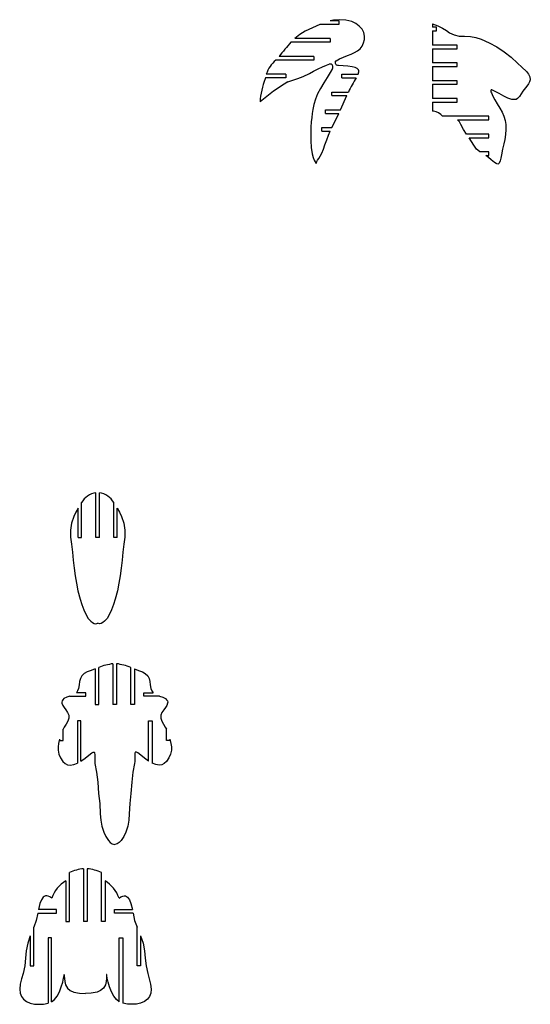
# Model space of a CAD drawing. Extents: x -479 to 866, y -711 to 1020.
# Tile 2 of 3: x -345 to 85, y 161 to 991. Entities that reach past the tile are written whole.
import ezdxf

# ---------------------------------------------------------------- set-up
doc = ezdxf.new("R2010")
doc.units = 0
doc.layers.get('0').update_dxf_attribs({"linetype": 'CONTINUOUS'})

msp = doc.modelspace()

# ---------------------------------------------------------------- linework, layer by layer
at = {"color": 7, "linetype": 'CONTINUOUS'}
for p, q in [((-76.21, 990.02), (-83.52, 990.02)), ((-76.21, 990.02), (-76.21, 987.02)), ((2.69, 987.64), (2.69, 984.56)), ((-76.21, 987.02), (-92.31, 987.02)), ((5.99, 984.56), (2.69, 984.56)), ((2.69, 981.56), (2.69, 969.56)), ((2.69, 981.56), (5.99, 981.56)), ((5.99, 981.56), (5.99, 984.56)), ((-83.55, 972.02), (-116.59, 972.02)), ((-83.55, 975.02), (-113.45, 975.02)), ((-83.55, 975.02), (-83.55, 972.02)), ((23.49, 969.56), (2.69, 969.56)), ((2.69, 966.56), (2.69, 954.56)), ((2.69, 966.56), (23.49, 966.56)), ((23.49, 966.56), (23.49, 969.56)), ((-97.33, 957.02), (-129.38, 957.02)), ((-97.33, 960.02), (-126.63, 960.02)), ((-97.33, 960.02), (-97.33, 957.02)), ((23.49, 954.56), (2.69, 954.56)), ((23.49, 951.56), (23.49, 954.56)), ((2.69, 951.56), (2.69, 939.56)), ((2.69, 951.56), (23.49, 951.56)), ((-138.19, 942.02), (-138.37, 941.11)), ((-121.02, 942.02), (-138.19, 942.02)), ((-121.02, 945.02), (-137.39, 945.02)), ((-121.02, 945.02), (-121.02, 942.02)), ((-73.69, 945.02), (-60, 945.02)), ((-73.69, 942.02), (-73.69, 945.02)), ((-73.69, 942.02), (-61.61, 942.02)), ((23.49, 939.56), (2.69, 939.56)), ((23.49, 936.56), (23.49, 939.56)), ((-82.14, 930.02), (-68.19, 930.02)), ((-82.14, 927.02), (-82.14, 930.02)), ((2.69, 936.56), (2.69, 924.56)), ((2.69, 936.56), (23.49, 936.56)), ((-82.14, 927.02), (-69.58, 927.02)), ((-74.81, 915.02), (-69.58, 927.02)), ((23.49, 924.56), (2.69, 924.56)), ((2.69, 921.56), (2.69, 914.02)), ((2.69, 921.56), (23.49, 921.56)), ((23.49, 921.56), (23.49, 924.56)), ((-87.43, 915.02), (-74.81, 915.02)), ((-87.43, 912.02), (-87.43, 915.02)), ((-87.43, 912.02), (-76.17, 912.02)), ((50.3, 909.56), (11.19, 909.56)), ((23.9, 906.56), (50.3, 906.56)), ((50.3, 906.56), (50.3, 909.56)), ((-90.45, 900.02), (-82.21, 900.02)), ((-90.45, 897.14), (-90.45, 900.02)), ((-90.45, 897.14), (-83.58, 897.14)), ((50.3, 894.56), (31.44, 894.56)), ((33.58, 891.56), (50.3, 891.56)), ((50.3, 891.56), (50.3, 894.56)), ((50.3, 879.56), (42.55, 879.56)), ((47.57, 876.56), (50.3, 876.56)), ((50.3, 876.56), (50.3, 879.56)), ((-281, 554.6), (-281, 592.28)), ((-278, 554.6), (-278, 592.28)), ((-293, 554.6), (-293, 584.05)), ((-266, 554.6), (-266, 584.05)), ((-296, 554.6), (-296, 579.44)), ((-263, 554.6), (-263, 579.44)), ((-296, 554.6), (-293, 554.6)), ((-278, 554.6), (-281, 554.6)), ((-263, 554.6), (-266, 554.6)), ((-266.59, 448.25), (-266.59, 413.8)), ((-263.59, 448.25), (-263.59, 413.8)), ((-281.59, 443.95), (-281.59, 413.8)), ((-278.59, 413.8), (-278.59, 445.14)), ((-251.59, 413.8), (-251.59, 445.14)), ((-248.59, 443.95), (-248.59, 413.8)), ((-289.5, 423.83), (-297.43, 423.83)), ((-289.5, 420.83), (-289.5, 423.83)), ((-240.69, 423.83), (-232.76, 423.83)), ((-240.69, 420.83), (-240.69, 423.83)), ((-302.94, 420.83), (-289.5, 420.83)), ((-227.25, 420.83), (-240.69, 420.83)), ((-281.59, 413.8), (-278.59, 413.8)), ((-263.59, 413.8), (-266.59, 413.8)), ((-248.59, 413.8), (-251.59, 413.8)), ((-293.59, 400.03), (-296.59, 400.03)), ((-296.59, 400.03), (-296.59, 364.37)), ((-293.59, 366.13), (-293.59, 400.03)), ((-236.59, 400.03), (-233.59, 400.03)), ((-236.59, 366.13), (-236.59, 400.03)), ((-233.59, 400.03), (-233.59, 364.37)), ((-308.59, 383.64), (-308.59, 393.13)), ((-221.59, 383.64), (-221.59, 393.13)), ((-311.59, 384.6), (-311.59, 383.64)), ((-311.59, 383.64), (-308.59, 383.64)), ((-218.59, 383.64), (-221.59, 383.64)), ((-218.59, 384.6), (-218.59, 383.64)), ((-291.32, 275.4), (-291.32, 230.98)), ((-288.32, 275.4), (-288.32, 230.98)), ((-303.32, 230.98), (-303.32, 272.17)), ((-276.32, 230.98), (-276.32, 272.17)), ((-306.32, 265.31), (-306.32, 230.98)), ((-273.32, 265.31), (-273.32, 230.98)), ((-314.22, 241.01), (-329.43, 241.01)), ((-314.22, 238.01), (-314.22, 241.01)), ((-265.42, 241.01), (-250.21, 241.01)), ((-265.42, 238.01), (-265.42, 241.01)), ((-329.97, 238.01), (-314.22, 238.01)), ((-249.66, 238.01), (-265.42, 238.01)), ((-333.32, 193.48), (-333.32, 226.14)), ((-306.32, 230.98), (-303.32, 230.98)), ((-288.32, 230.98), (-291.32, 230.98)), ((-273.32, 230.98), (-276.32, 230.98)), ((-246.32, 193.48), (-246.32, 226.14)), ((-336.32, 218.93), (-336.32, 193.48)), ((-318.32, 217.21), (-321.32, 217.21)), ((-321.32, 217.21), (-321.32, 162.07)), ((-318.32, 163.3), (-318.32, 217.21)), ((-261.32, 217.21), (-258.32, 217.21)), ((-261.32, 163.3), (-261.32, 217.21)), ((-258.32, 217.21), (-258.32, 162.07)), ((-243.32, 218.93), (-243.32, 193.48)), ((-336.32, 193.48), (-333.32, 193.48)), ((-243.32, 193.48), (-246.32, 193.48))]:
    msp.add_line(p, q, dxfattribs=at)
at = {"color": 7, "linetype": 'CONTINUOUS', "flags": 128}
for points in [[(-78.59, 956.41), (-75.77, 957.88), (-72.39, 959.34), (-68.95, 960.69), (-65.79, 961.93), (-62.95, 963.22), (-60.46, 964.69), (-58.33, 966.5), (-56.6, 968.77), (-55.33, 971.42), (-54.6, 974.29), (-54.51, 977.23), (-55.13, 980.09), (-56.67, 983.06), (-58.99, 985.68), (-61.94, 987.84), (-65.39, 989.44), (-70.49, 990.67), (-75.78, 991), (-80.86, 990.55), (-83.52, 990.02)], [(2.69, 987.64), (7.3, 985.75), (11.18, 983.74), (14.36, 981.78), (17.12, 980.02), (20.87, 978.13), (25.08, 977.25), (29.8, 977.06), (34.65, 976.82), (39.29, 975.93), (43.7, 974.45), (50.45, 971.42), (56.95, 968.02), (63.11, 964.05), (68.86, 959.36), (74.33, 954.43), (78.08, 951.02), (81.82, 947.28), (83.61, 945.07), (84.84, 942.74), (85.12, 940.32), (84.57, 938.58), (83.52, 936.82), (82.18, 935.04), (78.9, 930.83), (77.36, 928.39), (75.96, 926.24), (74.46, 924.61), (73.11, 923.85), (71.47, 923.6), (69.54, 923.86), (66.25, 924.98), (62.75, 926.66), (58.92, 928.76), (55.57, 930.62), (53.33, 931.65), (52.7, 931.82), (52.22, 931.83), (52.01, 931.74), (51.86, 931.57), (51.79, 931.34), (51.77, 931.04), (51.93, 930.26), (52.29, 929.25), (53.54, 926.68), (55.29, 923.54), (57.33, 920.06), (59.43, 916.46), (61.35, 912.96), (62.87, 909.77), (64.04, 906.17), (64.45, 902.66), (64.46, 898.52), (64.16, 894.16), (63.6, 890.16), (62.82, 886.34), (61.77, 881.9), (60.72, 877), (60.23, 874.35), (59.64, 871.91), (58.82, 870.09), (58.29, 869.54), (57.64, 869.3), (56.96, 869.38), (56.21, 869.68), (54.88, 870.55), (52.25, 872.78), (49.84, 874.89), (47.57, 876.56)], [(-92.31, 987.02), (-98.42, 984.25), (-104.55, 981.28), (-109.02, 978.53), (-113.45, 975.02)], [(-76.52, 952.37), (-77.18, 952.47), (-77.82, 952.56), (-78.13, 952.71), (-78.42, 953.01), (-78.7, 953.49), (-78.95, 954.21), (-79.13, 955.46), (-78.99, 956.02), (-78.83, 956.24), (-78.59, 956.41)], [(-119.16, 938.65), (-114.9, 940.07), (-110.72, 941.42), (-106.23, 943.21), (-101.07, 945.76), (-97.48, 947.62), (-93.75, 949.51), (-90.1, 951.27), (-86.75, 952.71), (-83.94, 953.68)], [(-81.62, 949.75), (-83.5, 946.38), (-86.06, 942.29), (-88.93, 937.74), (-91.74, 933.04), (-94.1, 928.45), (-95.88, 924.14), (-97.34, 919.51), (-98.22, 915.45), (-98.73, 911.86), (-99.14, 908.46), (-99.48, 904.81), (-99.76, 900.48), (-99.92, 895.16), (-99.82, 888.91), (-99.44, 883.22), (-98.75, 878.06), (-97.96, 874.82), (-96.97, 872.65)], [(-60, 945.02), (-59.42, 947.02), (-59.44, 947.89), (-59.69, 948.65), (-60.14, 949.3), (-60.79, 949.86), (-62.56, 950.72), (-64.89, 951.32), (-68.61, 951.8), (-72.7, 952.08), (-76.52, 952.37)], [(11.19, 909.56), (9.6, 911.07), (7.87, 912.37), (5.85, 913.25), (3.61, 913.84), (2.69, 914.02)], [(-82.21, 900.02), (-79.19, 905.93), (-76.17, 912.02)], [(31.44, 894.56), (28.82, 898.33), (26.55, 902.67), (25.35, 904.86), (23.9, 906.56)], [(-94.26, 872.52), (-93.08, 873.97), (-91.88, 876.02), (-90.68, 878.55), (-89.31, 881.93), (-87.99, 885.53), (-86.48, 889.82), (-85.02, 893.74), (-83.58, 897.14)], [(42.55, 879.56), (42.22, 879.79), (39.73, 882.01), (37.48, 885.12), (35.49, 888.44), (33.58, 891.56)], [(-96.97, 872.65), (-96.12, 871.13), (-95.45, 869.93)], [(-95.45, 869.93), (-94.78, 871.38), (-94.26, 872.52)], [(-296, 579.44), (-297.95, 575.98), (-299.61, 572.36), (-301.46, 566.72), (-302.43, 560.88), (-302.36, 554.98), (-301.66, 549.08), (-300.78, 542.36), (-300.12, 535.62), (-299.32, 528.82), (-298.4, 522.27), (-297.39, 516.04), (-296.09, 509.67), (-294.3, 502.67), (-292.94, 498.18), (-291.27, 493.62), (-289.24, 489.32), (-287.44, 486.45), (-285.39, 484.04), (-283.92, 482.83), (-282.42, 482.07), (-280.94, 481.88), (-279.5, 482.34)], [(-263, 579.44), (-261.05, 575.98), (-259.39, 572.36), (-257.54, 566.72), (-256.58, 560.88), (-256.64, 554.98), (-257.35, 549.08), (-258.22, 542.36), (-258.88, 535.62), (-259.69, 528.82), (-260.61, 522.27), (-261.62, 516.04), (-262.91, 509.67), (-264.7, 502.67), (-266.07, 498.18), (-267.74, 493.62), (-269.77, 489.32), (-271.57, 486.45), (-273.62, 484.04), (-275.09, 482.83), (-276.58, 482.07), (-278.06, 481.88), (-279.5, 482.34)], [(-281.59, 443.95), (-283.61, 443.18), (-285.92, 442.32), (-288.35, 441.27), (-290.78, 439.88), (-292.86, 438.07), (-294.1, 435.84), (-294.7, 433.24), (-295.05, 430.36), (-295.6, 427.45), (-296.37, 425.49), (-297.43, 423.83)], [(-248.59, 443.95), (-246.58, 443.18), (-244.27, 442.32), (-241.84, 441.27), (-239.41, 439.88), (-237.33, 438.07), (-236.09, 435.84), (-235.49, 433.24), (-235.14, 430.36), (-234.59, 427.45), (-233.82, 425.49), (-232.76, 423.83)], [(-302.94, 420.83), (-305.5, 420.09), (-307.88, 418.78), (-308.83, 417.93), (-309.48, 416.98), (-309.77, 415.95), (-309.66, 414.86), (-308.92, 413.13), (-307.72, 411.32), (-306.34, 409.43), (-304.83, 407.16), (-303.87, 404.89), (-303.81, 402.33), (-304.66, 399.79), (-306.06, 397.27), (-307.65, 394.73), (-308.59, 393.13)], [(-227.25, 420.83), (-224.69, 420.09), (-222.31, 418.78), (-221.36, 417.93), (-220.71, 416.98), (-220.42, 415.95), (-220.53, 414.86), (-221.27, 413.13), (-222.47, 411.32), (-223.85, 409.43), (-225.36, 407.16), (-226.32, 404.89), (-226.38, 402.33), (-225.53, 399.79), (-224.13, 397.27), (-222.54, 394.73), (-221.59, 393.13)], [(-311.59, 384.6), (-312.42, 380.98), (-312.86, 378.21), (-312.87, 375.28), (-312.18, 372.08), (-310.75, 368.79), (-308.78, 365.88), (-306.87, 364.1), (-304.81, 363.07), (-302.64, 362.73), (-299.64, 363.16), (-296.59, 364.37)], [(-218.59, 384.6), (-217.77, 380.98), (-217.33, 378.21), (-217.32, 375.28), (-218.01, 372.08), (-219.44, 368.79), (-221.41, 365.88), (-223.32, 364.1), (-225.38, 363.07), (-227.55, 362.73), (-230.55, 363.16), (-233.59, 364.37)], [(-293.59, 366.13), (-290.11, 368.65), (-287, 371.12), (-284.43, 373.08), (-283.4, 373.68), (-283.05, 373.8), (-282.74, 373.81), (-282.52, 373.74), (-282.32, 373.57), (-282.16, 373.3), (-282.04, 372.92), (-281.9, 371.62), (-281.91, 369.83), (-281.95, 367.89), (-281.91, 365.84), (-281.78, 364.06), (-280.45, 356.97), (-279.46, 348.29), (-278.67, 338.93), (-277.8, 330.41), (-277.29, 321.84), (-276.89, 316.45), (-275.99, 311.3), (-274.42, 306.29), (-272.73, 302.55), (-270.38, 299.12), (-268.89, 297.66), (-267.21, 296.53), (-265.09, 295.99)], [(-236.59, 366.13), (-240.08, 368.65), (-243.19, 371.12), (-245.76, 373.08), (-246.79, 373.68), (-247.14, 373.8), (-247.44, 373.81), (-247.67, 373.74), (-247.87, 373.57), (-248.03, 373.3), (-248.15, 372.92), (-248.29, 371.62), (-248.28, 369.83), (-248.24, 367.89), (-248.28, 365.84), (-248.41, 364.06), (-249.74, 356.97), (-250.73, 348.29), (-251.52, 338.93), (-252.39, 330.41), (-252.9, 321.84), (-253.3, 316.45), (-254.19, 311.3), (-255.77, 306.29), (-257.46, 302.55), (-259.81, 299.12), (-261.3, 297.66), (-262.98, 296.53), (-265.09, 295.99)], [(-318.12, 250.7), (-319.77, 251.78), (-321.25, 252.41), (-322.45, 252.61), (-323.53, 252.5), (-324.5, 252.1), (-325.36, 251.45), (-326.96, 249.24), (-328.15, 246.27), (-329.43, 241.01)], [(-261.51, 250.7), (-259.87, 251.78), (-258.39, 252.41), (-257.19, 252.61), (-256.11, 252.5), (-255.14, 252.1), (-254.28, 251.45), (-252.68, 249.24), (-251.49, 246.27), (-250.21, 241.01)], [(-329.97, 238.01), (-331.29, 231.96), (-333.32, 226.14)], [(-249.66, 238.01), (-248.35, 231.96), (-246.32, 226.14)], [(-336.32, 218.93), (-338.49, 212.66), (-339.71, 206.38), (-340.26, 200.11), (-340.97, 193.72), (-342.36, 187.08), (-343.65, 182.64), (-344.79, 178.17), (-345.22, 173.81), (-344.83, 170.7), (-343.77, 167.88), (-342.02, 165.44), (-339.58, 163.52), (-336.3, 162.06), (-332.77, 161.34), (-329.14, 161.19), (-325.15, 161.43), (-321.32, 162.07)], [(-243.32, 218.93), (-241.15, 212.66), (-239.93, 206.38), (-239.38, 200.11), (-238.67, 193.72), (-237.28, 187.08), (-235.99, 182.64), (-234.85, 178.17), (-234.42, 173.81), (-234.81, 170.7), (-235.86, 167.88), (-237.61, 165.44), (-240.05, 163.52), (-243.34, 162.06), (-246.87, 161.34), (-250.49, 161.19), (-254.49, 161.43), (-258.32, 162.07)], [(-318.32, 163.3), (-315.88, 165.23), (-313.67, 168.16), (-311.76, 171.84), (-310.19, 175.81), (-308.98, 179.8), (-308.24, 183.14), (-307.87, 185.45), (-307.75, 186.36), (-307.74, 186.38), (-307.74, 186.39), (-307.74, 186.39), (-307.74, 186.39), (-307.73, 186.39), (-307.73, 186.39), (-307.73, 186.39), (-307.73, 186.39), (-307.73, 186.39), (-307.73, 186.39), (-307.73, 186.39), (-307.73, 186.39), (-307.72, 186.32), (-307.72, 186.22), (-307.71, 185.94), (-307.7, 185.11), (-307.58, 182.83), (-307.25, 180.3), (-306.61, 177.7), (-305.04, 174.71), (-302.63, 172.72), (-299.64, 171.52), (-294.73, 170.67), (-289.88, 170.42), (-289.82, 170.42)], [(-261.32, 163.3), (-263.76, 165.23), (-265.96, 168.16), (-267.88, 171.84), (-269.45, 175.81), (-270.66, 179.8), (-271.4, 183.14), (-271.77, 185.45), (-271.89, 186.36), (-271.9, 186.38), (-271.9, 186.39), (-271.9, 186.39), (-271.9, 186.39), (-271.9, 186.39), (-271.9, 186.39), (-271.9, 186.39), (-271.9, 186.39), (-271.9, 186.39), (-271.9, 186.39), (-271.91, 186.39), (-271.91, 186.39), (-271.91, 186.32), (-271.92, 186.22), (-271.92, 185.94), (-271.94, 185.11), (-272.06, 182.83), (-272.38, 180.3), (-273.03, 177.7), (-274.6, 174.71), (-277.01, 172.72), (-280, 171.52), (-284.91, 170.67), (-289.76, 170.42), (-289.82, 170.42)]]:
    msp.add_lwpolyline(points, dxfattribs=at)
at = {"color": 7, "linetype": 'CONTINUOUS'}
for centre, radius, start, end in [((41.93, 829.14), 213.4, 137.96994, 142.1723), ((-111.88, 936.65), 26.85, 130.65825, 161.84191), ((-83.76, 951.14), 2.55, 327.08814, 94.10119), ((-79.5, 918.03), 63.23, 158.59178, 176.6486), ((-28.84, 788.74), 175.02, 121.06861, 130.55164), ((57.4, 868.95), 139.65, 148.45058, 154.06812), ((-278.47, 575.74), 16.74, 98.68971, 150.23634), ((-280.53, 575.74), 16.74, 29.76379, 81.31016), ((-257.39, 388.1), 60.85, 98.703, 110.3968), ((-272.8, 388.1), 60.85, 69.60315, 81.29719), ((-289.18, 243.62), 31.86, 93.84876, 116.34702), ((-290.46, 243.62), 31.86, 63.65326, 86.15095), ((-292.14, 241.78), 27.47, 121.07846, 161.07064), ((-287.5, 241.78), 27.47, 18.92944, 58.92174)]:
    msp.add_arc(centre, radius, start, end, dxfattribs=at)

doc.saveas('drawing.dxf')
